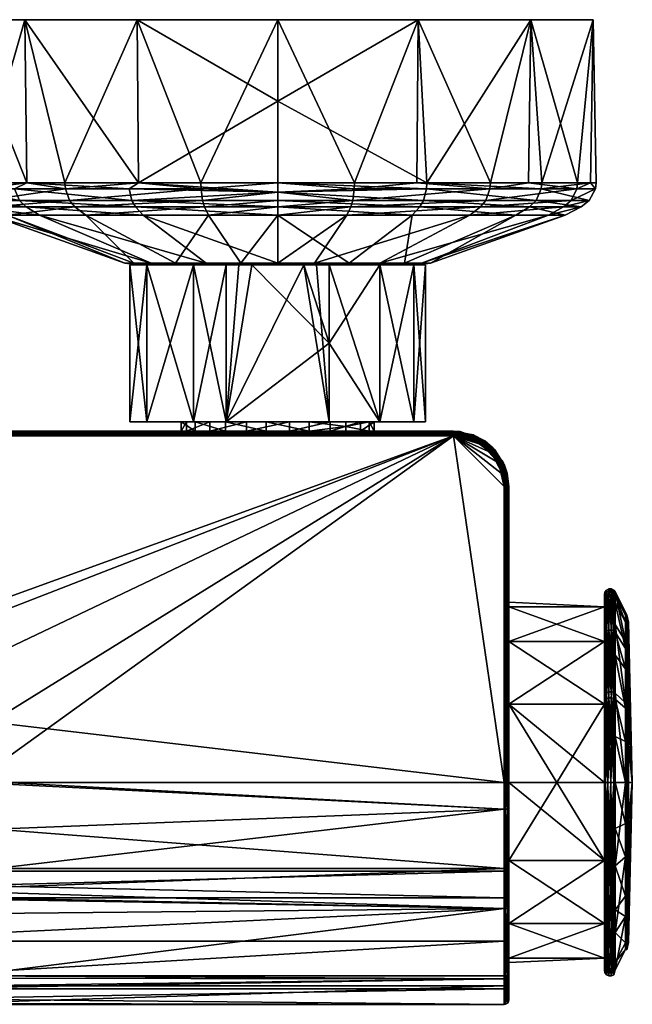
# Model space of a CAD drawing. Header units: centimetres. Extents: x -7.9 to 17.5, y -13 to 6.1.
# Tile 8 of 8: x 10.8 to 17.5, y -4.7 to 6.1. Entities that reach past the tile are written whole.
import ezdxf

# ---------------------------------------------------------------- set-up
doc = ezdxf.new("R2010")
doc.units = ezdxf.units.CM
doc.layers.get('0').update_dxf_attribs({"true_color": 0x5890e1})

msp = doc.modelspace()

# ---------------------------------------------------------------- meshes
at = {"color": 233, "true_color": 0xe1578f}
mesh = msp.add_polyface(dxfattribs=at)
corners = [(8.728, -0.935, 53.46), (-3.529, 1.545, 53.46), (15.572, 1.545, 53.46), (6.022, -2.265, 53.46), (6.022, 1.545, 58.337), (1.755, 1.545, 58.337), (6.022, -2.265, 58.337), (10.289, -2.265, 58.337), (10.289, 1.545, 58.337), (13.067, 1.596, 55), (-1.257, 1.596, 54.887), (-0.853, 1.596, 55.135), (12.734, 1.596, 55.338), (6.022, 1.596, 58.286), (10.289, 1.596, 58.286), (15.572, 1.596, 53.511), (-3.529, 1.596, 53.511), (-3.529, 1.594, 53.498), (15.572, 1.594, 53.498), (15.572, 1.576, 53.471), (-3.529, 1.576, 53.471), (6.022, 1.564, 58.333), (10.289, 1.564, 58.333), (10.289, 1.587, 58.314), (6.022, 1.587, 58.314), (1.755, 1.564, 58.333), (1.755, 1.587, 58.314), (8.824, -1.188, 53.297), (8.789, -1.097, 53.406), (9.371, -1.121, 53.297), (8.741, -0.97, 53.458), (9.383, -1.025, 53.406), (8.168, -1.322, 53.46), (9.399, -0.89, 53.458), (9.942, -1.237, 53.406), (9.404, -0.853, 53.46), (10.019, -1.125, 53.458), (10.04, -1.095, 53.46), (10.175, 6.117, 56.689), (10.862, 6.117, 53.681), (10.175, 6.117, 55.107), (10.886, 4.325, 53.701), (10.205, 4.325, 55.114), (10.143, 4.325, 55.473), (10.205, 4.325, 56.683), (10.346, 4.325, 57.148), (10.862, 6.117, 58.115), (10.748, 4.257, 53.901), (10.151, 4.257, 55.474), (10.804, 4.128, 53.939), (10.219, 4.128, 55.483), (10.354, 4.257, 57.145), (10.418, 4.128, 57.121), (10.886, 4.325, 58.096), (10.877, 4.06, 53.99), (10.306, 4.06, 55.493), (10.5, 4.06, 57.09), (11.024, 3.97, 54.091), (10.484, 3.97, 55.515), (10.668, 3.97, 57.026)]
mesh.append_faces([[corners[k] for k in face] for face in [(0, 1, 2), (0, 3, 1), (4, 5, 6), (7, 8, 6), (6, 8, 4), (9, 10, 11), (12, 11, 13), (14, 12, 13), (12, 9, 11), (15, 16, 9), (17, 15, 18), (19, 17, 18), (19, 2, 20), (4, 8, 21), (21, 8, 22), (23, 21, 22), (23, 24, 21), (23, 14, 24), (24, 14, 13), (25, 4, 21), (24, 25, 21), (24, 13, 26), (27, 28, 29), (28, 30, 31), (29, 28, 31), (32, 0, 30), (30, 0, 33), (31, 33, 34), (0, 35, 33), (33, 35, 36), (35, 37, 36), (33, 31, 30), (36, 34, 33), (38, 39, 40), (40, 41, 42), (43, 40, 42), (43, 38, 40), (43, 44, 38), (38, 44, 45), (46, 38, 45), (42, 47, 48), (43, 48, 44), (43, 42, 48), (48, 49, 50), (51, 50, 52), (51, 53, 45), (44, 51, 45), (44, 48, 51), (51, 48, 50), (50, 54, 55), (52, 55, 56), (42, 41, 47), (47, 49, 48), (50, 55, 52), (55, 57, 58), (56, 58, 59), (56, 55, 58)]], dxfattribs={"color": 233})
mesh = msp.add_polyface(dxfattribs=at)
corners = [(10.492, -1.604, 53.46), (10.04, -1.095, 53.46), (15.572, 1.545, 53.46), (9.404, -0.853, 53.46), (8.728, -0.935, 53.46), (10.289, -2.265, 58.337), (15.572, 1.545, 58.337), (10.289, 1.545, 58.337), (10.289, 1.596, 58.286), (12.581, 1.596, 55.787), (12.734, 1.596, 55.338), (12.638, 1.596, 56.259), (12.894, 1.596, 56.659), (12.931, 1.596, 58.286), (15.572, 1.563, 58.333), (10.289, 1.564, 58.333), (10.289, 1.587, 58.314), (15.572, 1.587, 58.315), (10.862, 6.117, 58.115), (12.099, 6.117, 52.694), (10.862, 6.117, 53.681), (10.175, 6.117, 56.689), (12.099, 6.117, 59.102), (12.112, 4.325, 52.722), (10.886, 4.325, 53.701), (10.346, 4.325, 57.148), (10.886, 4.325, 58.096), (11.304, 4.325, 58.536), (12.112, 4.325, 59.074), (10.175, 6.117, 55.107), (12.008, 4.257, 52.785), (10.748, 4.257, 53.901), (12.039, 4.128, 52.845), (10.804, 4.128, 53.939), (11.31, 4.257, 58.53), (10.418, 4.128, 57.121), (11.355, 4.128, 58.479), (12.8, 4.257, 59.312), (12.08, 4.06, 52.923), (10.877, 4.06, 53.99), (10.219, 4.128, 55.483), (10.5, 4.06, 57.09), (11.414, 4.06, 58.413), (10.354, 4.257, 57.145), (12.817, 4.128, 59.246), (12.164, 3.97, 53.082), (11.024, 3.97, 54.091), (10.668, 3.97, 57.026), (11.533, 3.97, 58.279), (12.856, 3.441, 54.4), (12.25, 3.441, 54.937), (10.484, 3.97, 55.515), (11.962, 3.441, 55.694), (12.06, 3.441, 56.498), (12.52, 3.441, 57.164), (12.838, 4.06, 59.16), (10.306, 4.06, 55.493), (12.102, 3.424, 55.711), (12.192, 3.424, 56.448), (12.016, 3.424, 55.898), (12.202, 3.424, 55.143), (12.016, 1.697, 55.898), (12.202, 3.424, 56.654), (12.202, 1.697, 55.143)]
mesh.append_faces([[corners[k] for k in face] for face in [(0, 1, 2), (2, 1, 3), (4, 2, 3), (5, 6, 7), (8, 9, 10), (8, 11, 9), (8, 12, 11), (8, 13, 12), (7, 14, 15), (8, 16, 13), (16, 15, 17), (18, 19, 20), (21, 18, 20), (18, 22, 19), (20, 23, 24), (18, 25, 26), (27, 18, 26), (27, 22, 18), (27, 28, 22), (29, 20, 24), (20, 19, 23), (24, 30, 31), (31, 32, 33), (34, 35, 36), (28, 34, 37), (28, 27, 34), (34, 27, 26), (38, 33, 32), (38, 39, 33), (33, 39, 40), (36, 41, 42), (24, 23, 30), (30, 32, 31), (35, 41, 36), (26, 43, 34), (34, 43, 35), (36, 42, 44), (34, 36, 37), (39, 45, 46), (42, 47, 48), (46, 49, 50), (51, 50, 52), (47, 52, 53), (48, 53, 54), (55, 42, 48), (42, 41, 47), (56, 39, 46), (39, 38, 45), (45, 49, 46), (46, 50, 51), (51, 52, 47), (47, 53, 48), (53, 57, 58), (53, 52, 57), (59, 58, 57), (60, 59, 57), (61, 62, 59), (63, 61, 59)]], dxfattribs={"color": 233})
mesh = msp.add_polyface(dxfattribs=at)
corners = [(12.099, 6.117, 59.102), (13.642, 6.117, 52.342), (12.099, 6.117, 52.694), (13.642, 6.117, 59.454), (13.642, 5.221, 52.358), (12.112, 4.325, 52.722), (12.112, 4.325, 59.074), (12.798, 4.325, 59.32), (13.642, 4.325, 59.423), (13.642, 4.325, 52.373), (13.642, 4.22, 52.394), (12.008, 4.257, 52.785), (12.039, 4.128, 52.845), (12.8, 4.257, 59.312), (11.355, 4.128, 58.479), (12.817, 4.128, 59.246), (13.642, 4.22, 59.402), (13.642, 4.128, 59.346), (13.642, 4.128, 52.45), (13.642, 4.06, 52.538), (12.08, 4.06, 52.923), (11.414, 4.06, 58.413), (12.838, 4.06, 59.16), (13.642, 4.06, 59.258), (13.642, 3.97, 52.718), (12.164, 3.97, 53.082), (11.533, 3.97, 58.279), (12.881, 3.97, 58.986), (13.642, 3.97, 59.079), (13.642, 3.441, 54.207), (12.856, 3.441, 54.4), (12.52, 3.441, 57.164), (13.237, 3.441, 57.541), (13.642, 3.441, 57.59), (13.642, 3.424, 54.348), (13.356, 3.424, 54.374), (12.921, 3.424, 54.525), (12.25, 3.441, 54.937), (12.366, 3.424, 55.017), (11.962, 3.441, 55.694), (12.102, 3.424, 55.711), (12.192, 3.424, 56.448), (12.614, 3.424, 57.059), (13.356, 3.424, 57.422), (12.06, 3.441, 56.498), (13.076, 3.424, 57.422), (12.718, 3.424, 57.236), (12.202, 3.424, 56.654), (12.202, 3.424, 55.143), (12.718, 3.424, 54.56), (13.076, 3.424, 54.374), (13.216, 3.424, 54.374), (12.016, 3.424, 55.898)]
mesh.append_faces([[corners[k] for k in face] for face in [(0, 1, 2), (0, 3, 1), (1, 4, 2), (2, 4, 5), (0, 6, 7), (3, 7, 8), (3, 0, 7), (4, 9, 5), (9, 10, 5), (5, 10, 11), (11, 10, 12), (13, 14, 15), (16, 15, 17), (16, 13, 15), (16, 8, 13), (13, 8, 7), (6, 13, 7), (10, 18, 12), (12, 18, 19), (20, 12, 19), (15, 21, 22), (17, 22, 23), (17, 15, 22), (19, 24, 20), (20, 24, 25), (22, 26, 27), (23, 27, 28), (23, 22, 27), (24, 29, 25), (25, 29, 30), (27, 31, 32), (28, 32, 33), (28, 27, 32), (26, 31, 27), (34, 35, 29), (29, 35, 30), (30, 35, 36), (37, 36, 38), (39, 38, 40), (31, 41, 42), (32, 42, 43), (33, 32, 43), (32, 31, 42), (31, 44, 41), (39, 37, 38), (37, 30, 36), (43, 42, 45), (45, 42, 46), (46, 42, 47), (47, 42, 41), (48, 40, 38), (49, 38, 36), (50, 36, 51), (50, 49, 36), (36, 35, 51), (49, 48, 38), (52, 47, 41)]], dxfattribs={"color": 233})
mesh = msp.add_polyface(dxfattribs=at)
corners = [(13.642, 3.424, 54.348), (13.642, 3.441, 54.207), (13.928, 3.424, 54.374), (14.428, 3.441, 54.4), (14.362, 3.424, 54.525), (14.918, 3.424, 55.017), (15.034, 3.441, 54.937), (15.181, 3.424, 55.711), (14.67, 3.424, 57.059), (15.223, 3.441, 56.498), (14.763, 3.441, 57.164), (14.013, 3.424, 57.404), (14.047, 3.441, 57.541), (13.928, 3.424, 57.422), (13.642, 3.441, 57.59), (13.642, 3.424, 57.449), (15.092, 3.424, 56.448), (13.642, 3.97, 59.079), (14.403, 3.97, 58.986), (14.446, 4.06, 59.16), (15.87, 4.06, 58.413), (13.642, 4.06, 59.258), (13.642, 3.97, 52.718), (15.12, 3.97, 53.082), (15.751, 3.97, 58.279), (13.642, 4.06, 52.538), (15.203, 4.06, 52.923), (13.642, 4.128, 59.346), (14.467, 4.128, 59.246), (13.642, 4.22, 59.402), (14.483, 4.257, 59.312), (13.642, 4.325, 59.423), (14.485, 4.325, 59.32), (13.642, 4.128, 52.45), (15.244, 4.128, 52.845), (15.928, 4.128, 58.479), (13.642, 4.22, 52.394), (15.276, 4.257, 52.785), (15.973, 4.257, 58.53), (13.642, 4.325, 52.373), (15.28, 4.325, 52.777), (15.171, 4.325, 59.074), (13.642, 6.117, 59.454), (15.185, 6.117, 59.102), (15.185, 6.117, 52.694), (13.642, 5.221, 52.358), (13.642, 6.117, 52.342), (13.356, 3.424, 57.422), (14.207, 3.424, 54.374), (14.762, 3.424, 54.721), (15.136, 3.424, 56.539), (14.762, 3.424, 57.076), (14.207, 3.424, 57.422), (15.136, 3.424, 55.257)]
mesh.append_faces([[corners[k] for k in face] for face in [(0, 1, 2), (2, 1, 3), (4, 3, 5), (4, 2, 3), (3, 6, 5), (5, 6, 7), (8, 9, 10), (11, 10, 12), (13, 12, 14), (15, 13, 14), (13, 11, 12), (11, 8, 10), (8, 16, 9), (17, 14, 18), (19, 18, 20), (19, 17, 18), (19, 21, 17), (1, 22, 3), (3, 22, 23), (12, 24, 18), (14, 12, 18), (6, 3, 23), (22, 25, 23), (23, 25, 26), (10, 24, 12), (27, 21, 28), (29, 28, 30), (31, 30, 32), (31, 29, 30), (25, 33, 26), (26, 33, 34), (19, 35, 28), (21, 19, 28), (33, 36, 34), (34, 36, 37), (28, 38, 30), (36, 39, 37), (37, 39, 40), (30, 41, 32), (29, 27, 28), (31, 32, 42), (42, 32, 43), (43, 32, 41), (44, 40, 45), (46, 44, 45), (40, 39, 45), (15, 47, 13), (42, 44, 46), (44, 42, 43), (14, 47, 15), (48, 4, 49), (49, 4, 5), (50, 16, 8), (51, 8, 52), (51, 50, 8), (8, 11, 52), (52, 11, 13), (53, 49, 5)]], dxfattribs={"color": 233})
mesh = msp.add_polyface(dxfattribs=at)
corners = [(14.763, 3.441, 57.164), (16.616, 3.97, 57.026), (15.751, 3.97, 58.279), (16.259, 3.97, 54.091), (15.203, 4.06, 52.923), (16.407, 4.06, 53.99), (16.799, 3.97, 55.515), (16.977, 4.06, 55.493), (16.783, 4.06, 57.09), (15.87, 4.06, 58.413), (14.403, 3.97, 58.986), (15.12, 3.97, 53.082), (15.244, 4.128, 52.845), (16.48, 4.128, 53.939), (17.065, 4.128, 55.483), (16.866, 4.128, 57.121), (15.928, 4.128, 58.479), (15.276, 4.257, 52.785), (16.535, 4.257, 53.901), (17.132, 4.257, 55.474), (16.929, 4.257, 57.145), (15.973, 4.257, 58.53), (14.467, 4.128, 59.246), (15.28, 4.325, 52.777), (16.543, 4.325, 53.896), (17.078, 4.325, 55.114), (17.141, 4.325, 55.473), (17.078, 4.325, 56.683), (16.937, 4.325, 57.148), (16.397, 4.325, 58.096), (15.979, 4.325, 58.536), (15.171, 4.325, 59.074), (14.483, 4.257, 59.312), (14.446, 4.06, 59.16), (15.185, 6.117, 59.102), (16.422, 6.117, 58.115), (17.109, 6.117, 56.689), (17.109, 6.117, 55.107), (16.422, 6.117, 53.681), (15.185, 6.117, 52.694)]
mesh.append_faces([[corners[k] for k in face] for face in [(0, 1, 2), (3, 4, 5), (6, 5, 7), (1, 7, 8), (2, 8, 9), (10, 2, 9), (1, 8, 2), (6, 7, 1), (3, 5, 6), (11, 4, 3), (5, 12, 13), (7, 13, 14), (8, 14, 15), (9, 15, 16), (9, 8, 15), (8, 7, 14), (7, 5, 13), (5, 4, 12), (13, 17, 18), (14, 18, 19), (15, 19, 20), (16, 20, 21), (22, 16, 21), (18, 23, 24), (25, 18, 24), (25, 19, 18), (25, 26, 19), (19, 26, 27), (20, 27, 28), (29, 20, 28), (29, 21, 20), (29, 30, 21), (21, 30, 31), (32, 21, 31), (9, 16, 33), (15, 20, 16), (14, 19, 15), (20, 19, 27), (13, 18, 14), (12, 17, 13), (17, 23, 18), (30, 34, 31), (30, 35, 34), (30, 29, 35), (35, 29, 28), (36, 28, 27), (26, 36, 27), (26, 37, 36), (26, 25, 37), (37, 25, 24), (38, 24, 23), (39, 38, 23), (38, 37, 24), (36, 35, 28), (36, 37, 35), (35, 37, 38), (34, 38, 39), (34, 35, 38)]], dxfattribs={"color": 233})
mesh = msp.add_polyface(dxfattribs=at)
corners = [(15.267, 1.697, 55.898), (15.136, 3.424, 55.257), (15.267, 3.424, 55.898), (15.136, 1.697, 55.257), (15.181, 3.424, 55.711), (15.034, 3.441, 54.937), (15.321, 3.441, 55.694), (15.092, 3.424, 56.448), (15.223, 3.441, 56.498), (15.12, 3.97, 53.082), (16.259, 3.97, 54.091), (16.799, 3.97, 55.515), (16.616, 3.97, 57.026), (14.763, 3.441, 57.164), (15.639, 1.541, 53.46), (15.89, 1.446, 53.46), (15.572, 1.545, 53.46), (16.067, 1.246, 53.46), (15.801, 1.496, 58.337), (15.572, 1.545, 58.337), (15.99, 1.357, 58.337), (15.572, 1.596, 55.898), (14.55, 1.596, 56.458), (15.572, 1.596, 58.286), (15.572, 1.596, 53.511), (14.39, 1.596, 55.138), (15.918, 1.488, 53.511), (15.788, 1.556, 58.286), (16.003, 1.417, 58.286), (16.111, 1.269, 53.498), (15.918, 1.486, 53.498), (15.645, 1.59, 53.498), (15.911, 1.477, 53.477), (15.644, 1.578, 53.477), (15.9, 1.461, 53.463), (15.642, 1.559, 53.463), (15.572, 1.576, 53.471), (15.572, 1.594, 53.498), (16.101, 1.263, 53.477), (16.004, 1.368, 58.333), (15.777, 1.525, 58.333), (15.572, 1.563, 58.333), (16.019, 1.382, 58.32), (15.784, 1.544, 58.32), (15.572, 1.587, 58.315), (16.027, 1.389, 58.298), (15.788, 1.555, 58.298), (14.918, 3.424, 55.017), (15.136, 3.424, 56.539), (15.136, 1.697, 56.539)]
mesh.append_faces([[corners[k] for k in face] for face in [(0, 1, 2), (0, 3, 1), (4, 5, 6), (7, 6, 8), (7, 4, 6), (5, 9, 10), (6, 10, 11), (8, 11, 12), (13, 8, 12), (8, 6, 11), (6, 5, 10), (14, 15, 16), (16, 15, 17), (18, 19, 20), (21, 22, 23), (21, 24, 25), (26, 24, 27), (28, 26, 27), (23, 27, 21), (21, 27, 24), (26, 29, 30), (31, 30, 32), (33, 32, 34), (35, 34, 15), (14, 35, 15), (14, 16, 35), (35, 16, 36), (33, 36, 37), (31, 37, 24), (26, 31, 24), (26, 30, 31), (30, 38, 32), (36, 33, 35), (35, 33, 34), (37, 31, 33), (33, 31, 32), (18, 39, 40), (19, 40, 41), (19, 18, 40), (40, 42, 43), (41, 43, 44), (41, 40, 43), (42, 45, 43), (45, 28, 46), (43, 46, 44), (43, 45, 46), (28, 27, 46), (46, 27, 23), (44, 46, 23), (18, 20, 39), (39, 42, 40), (1, 47, 4), (2, 4, 7), (48, 2, 7), (2, 1, 4), (0, 2, 49), (49, 2, 48)]], dxfattribs={"color": 233})
mesh = msp.add_polyface(dxfattribs=at)
corners = [(-0.853, 1.697, 55.135), (-0.853, 1.596, 55.135), (-1.257, 1.697, 54.887), (-1.257, 1.596, 54.887), (-1.033, 1.697, 54.374), (-1.033, 3.424, 54.374), (-0.478, 1.697, 54.721), (-0.478, 3.424, 54.721), (-0.104, 1.697, 55.257), (-0.104, 3.424, 55.257), (0.027, 1.697, 55.898), (0.027, 3.424, 55.898), (6.022, -2.44, 53.466), (-4.087, -2.559, 53.478), (-4.087, -2.265, 53.46), (6.022, -2.265, 53.46), (-3.529, 1.545, 53.46), (1.755, 1.545, 58.337), (-3.529, 1.545, 58.337), (1.755, -2.265, 58.337), (6.022, -2.265, 58.337), (-1.467, 1.596, 56.957), (-3.529, 1.596, 58.286), (1.755, 1.596, 58.286), (-1.02, 1.596, 56.795), (-0.689, 1.596, 56.455), (-0.595, 1.596, 55.534), (6.022, 1.596, 58.286), (-0.537, 1.596, 56.006), (13.067, 1.596, 55), (-3.529, 1.596, 53.511), (15.572, 1.596, 53.511), (-3.529, 1.594, 53.498), (15.572, 1.576, 53.471), (-3.529, 1.576, 53.471), (15.572, 1.545, 53.46), (6.022, 1.545, 58.337), (1.755, 1.564, 58.333), (6.022, 1.587, 58.314), (1.755, 1.587, 58.314), (-3.529, 1.563, 58.333), (-3.529, 1.587, 58.315), (-0.104, 1.697, 56.539), (-1.033, 1.697, 57.422), (-0.478, 1.697, 57.076), (-0.478, 3.424, 57.076), (-0.104, 3.424, 56.539), (-1.73, 1.697, 54.84), (-1.467, 1.697, 56.957), (-1.02, 1.697, 56.795), (-0.689, 1.697, 56.455), (-0.537, 1.697, 56.006), (-0.595, 1.697, 55.534), (-1.312, 3.424, 54.374), (-1.173, 3.424, 54.374)]
mesh.append_faces([[corners[k] for k in face] for face in [(0, 1, 2), (2, 1, 3), (4, 5, 6), (6, 5, 7), (8, 7, 9), (10, 9, 11), (10, 8, 9), (8, 6, 7), (12, 13, 14), (15, 12, 14), (15, 14, 16), (17, 18, 19), (20, 17, 19), (21, 22, 23), (24, 23, 25), (24, 21, 23), (1, 26, 27), (27, 26, 23), (23, 26, 28), (25, 23, 28), (29, 30, 3), (30, 31, 32), (33, 34, 32), (34, 35, 16), (17, 36, 37), (38, 39, 37), (39, 27, 23), (40, 17, 37), (41, 37, 39), (23, 41, 39), (10, 11, 42), (43, 44, 45), (44, 42, 46), (4, 6, 0), (2, 4, 0), (2, 47, 4), (43, 48, 49), (44, 49, 50), (42, 50, 51), (10, 51, 52), (8, 52, 0), (6, 8, 0), (8, 10, 52), (10, 42, 51), (42, 44, 50), (44, 43, 49), (4, 53, 54), (5, 4, 54), (49, 21, 24), (50, 24, 25), (51, 25, 28), (52, 28, 26), (0, 26, 1), (0, 52, 26), (52, 51, 28), (51, 50, 25), (50, 49, 24), (49, 48, 21)]], dxfattribs={"color": 233})
mesh = msp.add_polyface(dxfattribs=at)
corners = [(14.207, 1.697, 54.374), (14.207, 3.424, 54.374), (14.762, 1.697, 54.721), (14.762, 3.424, 54.721), (15.136, 1.697, 55.257), (15.136, 3.424, 55.257), (13.642, 3.424, 54.348), (13.928, 3.424, 54.374), (13.356, 3.424, 54.374), (14.362, 3.424, 54.525), (14.067, 3.424, 54.374), (14.762, 1.697, 57.076), (15.136, 3.424, 56.539), (14.762, 3.424, 57.076), (14.207, 2.561, 57.422), (14.207, 3.424, 57.422), (14.207, 1.697, 57.422), (15.136, 1.697, 56.539), (13.076, 1.697, 57.422), (13.076, 3.424, 57.422), (12.718, 1.697, 57.236), (12.718, 3.424, 57.236), (12.202, 1.697, 56.654), (12.202, 3.424, 56.654), (12.202, 1.697, 55.143), (12.016, 3.424, 55.898), (12.202, 3.424, 55.143), (12.718, 1.697, 54.56), (12.718, 3.424, 54.56), (13.076, 1.697, 54.374), (13.076, 3.424, 54.374), (12.016, 1.697, 55.898), (13.514, 1.697, 54.839), (13.067, 1.697, 55), (12.734, 1.697, 55.338), (12.581, 1.697, 55.787), (12.638, 1.697, 56.259), (12.894, 1.697, 56.659), (13.298, 1.697, 56.908), (13.77, 1.697, 56.957), (14.217, 1.697, 56.797), (14.55, 1.697, 56.458), (14.703, 1.697, 56.009), (15.267, 1.697, 55.898), (14.646, 1.697, 55.538), (14.39, 1.697, 55.138), (13.356, 3.424, 57.422), (13.928, 3.424, 57.422), (13.216, 3.424, 54.374)]
mesh.append_faces([[corners[k] for k in face] for face in [(0, 1, 2), (2, 1, 3), (4, 3, 5), (4, 2, 3), (6, 7, 8), (7, 9, 10), (10, 9, 1), (11, 12, 13), (14, 13, 15), (14, 11, 13), (14, 16, 11), (11, 17, 12), (18, 19, 20), (20, 19, 21), (22, 21, 23), (24, 25, 26), (27, 26, 28), (29, 28, 30), (29, 27, 28), (27, 24, 26), (31, 22, 23), (22, 20, 21), (0, 32, 29), (29, 32, 33), (27, 33, 34), (24, 34, 35), (31, 35, 36), (22, 36, 37), (20, 37, 38), (18, 38, 39), (16, 39, 40), (11, 40, 41), (17, 41, 42), (43, 42, 44), (4, 44, 45), (2, 4, 45), (18, 20, 38), (20, 22, 37), (22, 31, 36), (31, 24, 35), (24, 27, 34), (27, 29, 33), (4, 43, 44), (43, 17, 42), (17, 11, 41), (11, 16, 40), (16, 18, 39), (16, 14, 18), (18, 14, 46), (19, 18, 46), (15, 47, 14), (14, 47, 46), (48, 8, 29), (30, 48, 29), (8, 7, 29), (29, 7, 0), (0, 7, 10), (1, 0, 10)]], dxfattribs={"color": 233})
mesh = msp.add_polyface(dxfattribs=at)
corners = [(14.39, 1.596, 55.138), (13.986, 1.596, 54.888), (14.39, 1.646, 55.138), (13.986, 1.697, 54.888), (14.39, 1.697, 55.138), (13.514, 1.697, 54.839), (13.514, 1.596, 54.839), (13.067, 1.697, 55), (13.067, 1.596, 55), (12.734, 1.697, 55.338), (12.734, 1.596, 55.338), (12.581, 1.697, 55.787), (12.581, 1.596, 55.787), (12.638, 1.697, 56.259), (12.638, 1.596, 56.259), (12.894, 1.697, 56.659), (12.894, 1.596, 56.659), (16.131, -2.265, 53.46), (16.131, -2.559, 53.478), (10.655, -2.265, 53.46), (10.531, -2.78, 53.515), (16.131, -3.21, 53.65), (10.492, -1.604, 53.46), (15.572, 1.545, 53.46), (16.131, -3.241, 58.133), (16.131, -2.559, 58.319), (10.288, -3.241, 58.133), (10.289, -2.265, 58.337), (16.131, -2.265, 58.337), (15.572, 1.545, 58.337), (12.931, 1.596, 58.286), (13.298, 1.596, 56.908), (13.77, 1.596, 56.957), (15.572, 1.596, 58.286), (14.217, 1.596, 56.797), (14.55, 1.596, 56.458), (15.572, 1.596, 53.511), (15.572, 1.596, 55.898), (14.646, 1.596, 55.538), (14.703, 1.596, 56.009), (15.572, 1.563, 58.333), (10.289, 1.545, 58.337), (10.289, 1.564, 58.333), (15.572, 1.587, 58.315), (10.289, 1.587, 58.314), (14.207, 1.697, 54.374), (14.762, 1.697, 54.721), (13.298, 1.697, 56.908), (13.77, 1.697, 56.957), (14.217, 1.697, 56.797), (14.55, 1.697, 56.458), (14.703, 1.697, 56.009), (14.646, 1.697, 55.538)]
mesh.append_faces([[corners[k] for k in face] for face in [(0, 1, 2), (2, 1, 3), (4, 2, 3), (3, 1, 5), (5, 1, 6), (7, 6, 8), (9, 8, 10), (11, 10, 12), (13, 12, 14), (15, 14, 16), (15, 13, 14), (13, 11, 12), (11, 9, 10), (9, 7, 8), (7, 5, 6), (17, 18, 19), (19, 18, 20), (20, 18, 21), (19, 22, 17), (17, 22, 23), (24, 25, 26), (26, 25, 27), (27, 25, 28), (27, 28, 29), (16, 30, 31), (31, 30, 32), (32, 30, 33), (34, 33, 35), (34, 32, 33), (6, 36, 8), (6, 1, 36), (36, 1, 0), (37, 0, 38), (39, 37, 38), (39, 35, 37), (29, 40, 41), (42, 40, 43), (44, 43, 30), (43, 33, 30), (45, 46, 4), (3, 45, 4), (3, 5, 45), (15, 16, 47), (47, 16, 31), (48, 31, 32), (49, 32, 34), (50, 34, 35), (51, 35, 39), (52, 39, 38), (2, 38, 0), (2, 52, 38), (2, 4, 52), (52, 51, 39), (51, 50, 35), (50, 49, 34), (49, 48, 32), (48, 47, 31)]], dxfattribs={"color": 233})
mesh = msp.add_polyface(dxfattribs=at)
corners = [(17.349, -0.208, 56.368), (17.335, -0.152, 55.642), (17.335, -0.19, 56.372), (17.349, -0.17, 55.644), (17.309, -0.139, 55.64), (17.309, -0.177, 56.375), (17.28, -0.139, 55.64), (17.28, -0.177, 56.375), (17.254, -0.152, 55.642), (17.254, -0.19, 56.372), (17.237, -0.176, 55.644), (17.237, -0.214, 56.366), (16.182, -0.716, 57.133), (16.182, -0.334, 56.339), (16.182, 0.986, 58.286), (16.182, -0.716, 54.663), (16.182, 0.986, 53.511), (16.182, -0.334, 55.457), (16.182, -0.284, 55.898), (16.131, 0.986, 53.46), (15.572, 1.545, 53.46), (16.067, 1.246, 53.46), (16.131, -2.265, 53.46), (16.131, -2.265, 58.337), (16.131, 0.986, 58.337), (15.572, 1.545, 58.337), (16.115, 1.12, 58.337), (15.99, 1.357, 58.337), (16.003, 1.417, 58.286), (16.135, 1.219, 53.511), (15.918, 1.488, 53.511), (16.135, 1.22, 58.286), (16.182, -2.265, 53.511), (16.18, 0.986, 53.498), (16.162, 0.986, 53.471), (16.16, -2.265, 53.469), (16.178, -2.265, 53.493), (16.111, 1.269, 53.498), (16.101, 1.263, 53.477), (15.918, 1.486, 53.498), (16.083, 1.254, 53.463), (15.9, 1.461, 53.463), (15.911, 1.477, 53.477), (15.89, 1.446, 53.46), (16.143, -2.265, 58.335), (16.149, 0.986, 58.333), (16.173, 0.986, 58.315), (16.182, -2.265, 58.286), (16.171, -2.265, 58.317), (16.132, 1.124, 58.333), (16.004, 1.368, 58.333), (16.152, 1.129, 58.32), (16.019, 1.382, 58.32), (16.163, 1.132, 58.298), (16.027, 1.389, 58.298)]
mesh.append_faces([[corners[k] for k in face] for face in [(0, 1, 2), (0, 3, 1), (2, 4, 5), (5, 6, 7), (7, 8, 9), (9, 10, 11), (9, 8, 10), (1, 4, 2), (4, 6, 5), (6, 8, 7), (12, 13, 14), (15, 16, 17), (13, 18, 14), (14, 18, 16), (16, 18, 17), (19, 20, 21), (19, 22, 20), (23, 24, 25), (24, 26, 25), (25, 26, 27), (28, 29, 30), (28, 31, 29), (29, 31, 14), (16, 29, 14), (16, 32, 33), (19, 34, 35), (34, 33, 36), (16, 33, 29), (29, 33, 37), (37, 33, 38), (39, 37, 38), (19, 40, 34), (19, 21, 40), (40, 21, 41), (42, 40, 41), (42, 38, 40), (40, 38, 34), (34, 38, 33), (21, 43, 41), (30, 29, 37), (24, 44, 45), (14, 46, 47), (46, 45, 48), (24, 45, 26), (26, 45, 49), (27, 49, 50), (49, 45, 51), (50, 51, 52), (14, 53, 46), (14, 31, 53), (53, 31, 54), (52, 53, 54), (52, 51, 53), (53, 51, 46), (46, 51, 45), (31, 28, 54), (27, 26, 49), (49, 51, 50)]], dxfattribs={"color": 233})
mesh = msp.add_polyface(dxfattribs=at)
corners = [(17.28, -1.336, 57.828), (17.309, -1.336, 57.828), (17.28, -0.845, 57.502), (17.254, -0.854, 57.491), (17.254, -0.601, 57.225), (17.237, -0.62, 57.21), (17.237, -0.298, 56.644), (17.233, -1.297, 54.054), (17.237, -0.533, 54.703), (17.237, -1.287, 54.035), (17.233, -2.265, 53.815), (17.309, -1.27, 54.002), (17.269, -2.265, 53.76), (17.28, -1.27, 54.002), (17.309, -0.502, 54.681), (17.28, -0.502, 54.681), (17.309, -0.845, 57.502), (17.28, -0.591, 57.234), (17.243, -2.265, 53.782), (17.254, -1.276, 54.014), (17.254, -0.514, 54.689), (17.233, -0.551, 54.715), (17.233, -0.318, 56.637), (17.233, -0.884, 57.457), (17.237, -0.87, 57.473), (17.237, -1.352, 57.794), (17.254, -1.342, 57.816), (17.254, -1.756, 57.965), (17.233, -1.767, 57.92), (17.237, -1.762, 57.941), (17.309, -1.753, 57.978), (17.28, -1.753, 57.978), (16.182, -1.406, 57.683), (17.233, -2.265, 57.879), (17.233, -1.406, 57.683), (16.182, -0.716, 57.133), (17.233, -0.716, 57.133), (17.233, -0.334, 55.457), (17.233, -0.716, 54.663), (16.182, -0.716, 54.663), (16.182, -1.406, 54.113), (17.233, -1.406, 54.113), (16.708, -2.265, 53.917), (16.182, -0.334, 56.339), (16.182, 0.986, 58.286), (16.182, -2.265, 58.286), (16.182, -2.265, 53.511), (16.182, 0.986, 53.511), (16.18, 0.986, 53.498), (16.178, -2.265, 53.493), (16.162, 0.986, 53.471), (16.16, -2.265, 53.469), (16.131, 0.986, 53.46), (16.131, -2.265, 53.46), (16.131, -2.265, 58.337), (16.143, -2.265, 58.335), (16.131, 0.986, 58.337), (16.149, 0.986, 58.333), (16.171, -2.265, 58.317), (16.173, 0.986, 58.315)]
mesh.append_faces([[corners[k] for k in face] for face in [(0, 1, 2), (3, 2, 4), (5, 4, 6), (7, 8, 9), (10, 7, 9), (11, 12, 13), (14, 13, 15), (16, 17, 2), (1, 16, 2), (13, 18, 19), (15, 19, 20), (2, 17, 4), (7, 21, 8), (5, 22, 23), (24, 23, 25), (26, 25, 27), (23, 28, 25), (25, 28, 29), (23, 24, 5), (5, 24, 3), (4, 5, 3), (1, 0, 30), (30, 0, 31), (31, 0, 26), (27, 31, 26), (29, 27, 25), (2, 3, 0), (0, 3, 26), (26, 3, 24), (25, 26, 24), (9, 20, 19), (18, 9, 19), (8, 20, 9), (13, 19, 15), (32, 33, 34), (35, 34, 36), (37, 38, 39), (39, 38, 40), (40, 38, 41), (42, 40, 41), (43, 35, 36), (35, 32, 34), (32, 44, 45), (40, 46, 47), (48, 46, 49), (50, 49, 51), (52, 51, 53), (54, 55, 56), (57, 55, 58), (59, 58, 45), (28, 23, 34), (34, 23, 36), (36, 23, 22), (38, 21, 7), (41, 7, 10), (41, 38, 7), (38, 37, 21)]], dxfattribs={"color": 233})
mesh = msp.add_polyface(dxfattribs=at)
corners = [(17.477, -0.532, 56.556), (17.497, -0.505, 55.898), (17.477, -0.425, 55.675), (17.464, -0.429, 56.317), (17.464, -0.395, 55.671), (17.464, -0.504, 56.566), (17.497, -0.518, 55.686), (17.349, -0.208, 56.368), (17.349, -0.17, 55.644), (17.464, -0.715, 54.828), (17.349, -0.528, 54.699), (17.349, -0.292, 56.647), (17.233, -0.318, 56.637), (17.237, -0.298, 56.644), (17.237, -0.214, 56.366), (17.233, -0.198, 55.647), (17.237, -0.176, 55.644), (17.233, -0.551, 54.715), (17.237, -0.533, 54.703), (17.335, -0.514, 54.689), (17.335, -0.152, 55.642), (17.335, -0.19, 56.372), (17.335, -0.275, 56.653), (17.349, -0.615, 57.214), (17.335, -0.601, 57.225), (17.309, -0.502, 54.681), (17.309, -0.139, 55.64), (17.309, -0.177, 56.375), (17.309, -0.262, 56.658), (17.309, -0.591, 57.234), (17.28, -0.502, 54.681), (17.28, -0.139, 55.64), (17.28, -0.177, 56.375), (17.28, -0.262, 56.658), (17.28, -0.591, 57.234), (17.254, -0.514, 54.689), (17.254, -0.152, 55.642), (17.254, -0.19, 56.372), (17.254, -0.275, 56.653), (17.254, -0.601, 57.225), (17.237, -0.62, 57.21), (16.182, -0.334, 56.339), (17.233, -0.716, 57.133), (17.233, -0.334, 56.339), (16.182, -0.284, 55.898), (17.233, -0.334, 55.457), (16.182, -0.334, 55.457), (16.182, -0.716, 54.663), (16.182, -1.406, 54.113), (16.182, 0.986, 53.511), (16.182, -1.406, 57.683), (16.182, -0.716, 57.133), (16.182, 0.986, 58.286)]
mesh.append_faces([[corners[k] for k in face] for face in [(0, 1, 2), (3, 2, 4), (3, 0, 2), (3, 5, 0), (1, 6, 2), (7, 5, 3), (8, 3, 4), (9, 8, 4), (9, 10, 8), (8, 7, 3), (7, 11, 5), (12, 13, 14), (15, 14, 16), (17, 16, 18), (8, 19, 20), (11, 21, 22), (23, 22, 24), (23, 11, 22), (11, 7, 21), (8, 10, 19), (20, 25, 26), (22, 27, 28), (24, 28, 29), (26, 30, 31), (28, 32, 33), (29, 33, 34), (31, 35, 36), (33, 37, 38), (34, 38, 39), (17, 15, 16), (15, 12, 14), (13, 12, 40), (22, 28, 24), (28, 33, 29), (33, 38, 34), (14, 13, 38), (37, 14, 38), (16, 36, 18), (18, 36, 35), (39, 38, 13), (21, 27, 22), (27, 32, 28), (32, 37, 33), (19, 25, 20), (25, 30, 26), (30, 35, 31), (41, 42, 43), (44, 43, 45), (46, 45, 47), (46, 44, 45), (44, 41, 43), (47, 48, 49), (50, 51, 52), (43, 12, 15), (45, 15, 17), (45, 43, 15), (43, 42, 12)]], dxfattribs={"color": 233})
mesh = msp.add_polyface(dxfattribs=at)
corners = [(17.497, -0.505, 55.898), (17.538, -2.265, 55.898), (17.497, -0.518, 55.686), (17.497, -0.817, 54.898), (17.497, -1.447, 54.34), (17.464, -1.814, 57.727), (17.477, -1.822, 57.698), (17.464, -1.448, 57.596), (17.497, -0.62, 56.522), (17.477, -0.532, 56.556), (17.497, -1.098, 57.215), (17.464, -0.504, 56.566), (17.464, -0.792, 57.073), (17.477, -1.036, 57.286), (17.464, -1.016, 57.308), (17.497, -1.844, 57.607), (17.477, -0.425, 55.675), (17.477, -0.74, 54.845), (17.464, -0.715, 54.828), (17.464, -1.39, 54.23), (17.464, -0.395, 55.671), (17.477, -1.404, 54.257), (17.464, -2.265, 54.014), (17.477, -2.265, 54.044), (17.349, -1.35, 57.8), (17.349, -0.866, 57.478), (17.349, -0.615, 57.214), (17.349, -0.292, 56.647), (17.349, -0.528, 54.699), (17.349, -1.284, 54.029), (17.349, -1.76, 57.947), (17.309, -1.753, 57.978), (17.335, -1.756, 57.965), (17.309, -1.336, 57.828), (17.335, -2.265, 53.77), (17.335, -1.276, 54.014), (17.335, -0.514, 54.689), (17.335, -0.601, 57.225), (17.335, -0.854, 57.491), (17.335, -1.342, 57.816), (17.303, -2.265, 53.755), (17.309, -1.27, 54.002), (17.309, -0.502, 54.681), (17.309, -0.591, 57.234), (17.309, -0.845, 57.502), (17.28, -0.591, 57.234), (17.28, -1.27, 54.002)]
mesh.append_faces([[corners[k] for k in face] for face in [(0, 1, 2), (2, 1, 3), (3, 1, 4), (5, 6, 7), (8, 9, 10), (8, 0, 9), (9, 11, 12), (13, 12, 14), (7, 13, 14), (7, 6, 13), (13, 6, 15), (10, 13, 15), (10, 9, 13), (13, 9, 12), (16, 2, 17), (18, 17, 19), (18, 16, 17), (18, 20, 16), (2, 3, 17), (17, 3, 21), (19, 21, 22), (19, 17, 21), (3, 4, 21), (21, 4, 23), (24, 5, 7), (25, 7, 14), (26, 14, 12), (27, 12, 11), (18, 19, 28), (28, 19, 29), (29, 19, 22), (27, 26, 12), (26, 25, 14), (25, 24, 7), (24, 30, 5), (31, 32, 33), (29, 34, 35), (28, 35, 36), (25, 37, 38), (24, 38, 39), (30, 39, 32), (24, 25, 38), (25, 26, 37), (28, 29, 35), (35, 40, 41), (36, 41, 42), (38, 43, 44), (39, 44, 33), (32, 39, 33), (24, 39, 30), (38, 44, 39), (37, 43, 38), (43, 45, 44), (35, 41, 36), (41, 46, 42), (15, 1, 10), (10, 1, 8), (8, 1, 0)]], dxfattribs={"color": 233})
mesh = msp.add_polyface(dxfattribs=at)
corners = [(17.233, -2.265, 53.815), (17.237, -1.287, 54.035), (17.243, -2.265, 53.782), (17.254, -1.756, 57.965), (17.237, -1.762, 57.941), (17.243, -2.265, 58.014), (17.233, -1.767, 57.92), (17.233, -2.265, 57.981), (16.182, -2.265, 57.879), (17.233, -2.265, 57.879), (16.182, -1.406, 57.683), (16.708, -2.265, 53.917), (17.233, -1.406, 54.113), (17.233, -2.265, 53.917), (16.182, -2.265, 53.917), (16.182, -1.406, 54.113), (16.182, -2.265, 58.286), (16.182, -2.553, 58.268), (16.182, -3.125, 57.683), (16.182, -3.221, 58.086), (16.182, -2.553, 53.528), (16.182, -2.265, 53.511), (16.182, -3.125, 54.113), (16.178, -3.632, 53.918), (16.178, -2.555, 53.51), (16.178, -2.265, 53.493), (16.165, -2.558, 53.49), (16.143, -3.65, 53.893), (16.143, -2.559, 53.479), (16.16, -2.265, 53.469), (16.131, -2.265, 53.46), (16.131, -3.21, 53.65), (16.131, -2.559, 53.478), (16.165, -3.643, 53.902), (16.131, -3.241, 58.133), (16.143, -3.24, 58.132), (16.131, -2.559, 58.319), (16.143, -2.559, 58.317), (16.131, -2.265, 58.337), (16.143, -2.265, 58.335), (16.165, -2.558, 58.306), (16.171, -2.265, 58.317), (16.178, -2.555, 58.286), (16.171, -3.233, 58.115), (17.233, -3.125, 54.113), (17.233, -3.125, 57.683), (17.233, -3.233, 54.054), (17.233, -2.764, 57.92), (17.233, -1.406, 57.683), (17.237, -3.243, 54.035), (17.237, -2.769, 57.941), (17.269, -2.265, 53.76), (17.254, -2.775, 57.965)]
mesh.append_faces([[corners[k] for k in face] for face in [(0, 1, 2), (3, 4, 5), (6, 7, 4), (4, 7, 5), (8, 9, 10), (11, 12, 13), (11, 14, 15), (8, 16, 17), (18, 17, 19), (14, 20, 21), (8, 10, 16), (15, 14, 21), (14, 22, 20), (18, 8, 17), (20, 23, 24), (21, 24, 25), (21, 20, 24), (26, 27, 28), (29, 28, 30), (29, 26, 28), (29, 25, 26), (26, 25, 24), (31, 32, 28), (28, 32, 30), (24, 33, 26), (34, 35, 36), (36, 35, 37), (38, 37, 39), (38, 36, 37), (37, 35, 40), (39, 40, 41), (39, 37, 40), (19, 42, 43), (19, 17, 42), (42, 17, 16), (41, 42, 16), (41, 40, 42), (42, 40, 43), (43, 40, 35), (14, 11, 22), (22, 11, 44), (11, 13, 44), (8, 45, 9), (8, 18, 45), (44, 13, 0), (46, 44, 0), (9, 47, 7), (6, 9, 7), (6, 48, 9), (13, 12, 0), (9, 45, 47), (46, 0, 49), (7, 50, 5), (7, 47, 50), (0, 2, 49), (49, 2, 51), (50, 52, 5)]], dxfattribs={"color": 233})
mesh = msp.add_polyface(dxfattribs=at)
corners = [(17.497, -1.447, 54.34), (17.538, -2.265, 55.898), (17.497, -2.265, 54.138), (17.497, -3.083, 54.34), (17.477, -2.265, 57.752), (17.497, -2.265, 57.658), (17.477, -1.822, 57.698), (17.464, -1.814, 57.727), (17.464, -2.265, 57.782), (17.464, -2.265, 54.014), (17.477, -1.404, 54.257), (17.477, -2.265, 54.044), (17.497, -1.844, 57.607), (17.349, -2.265, 58.009), (17.349, -1.76, 57.947), (17.349, -2.265, 53.788), (17.349, -1.284, 54.029), (17.335, -2.265, 58.027), (17.335, -1.756, 57.965), (17.335, -2.265, 53.77), (17.303, -2.265, 53.755), (17.335, -1.276, 54.014), (17.269, -2.265, 53.76), (17.309, -1.27, 54.002), (17.243, -2.265, 53.782), (17.28, -1.27, 54.002), (17.28, -1.753, 57.978), (17.254, -1.756, 57.965), (17.269, -2.265, 58.037), (17.303, -2.265, 58.041), (17.309, -1.753, 57.978), (17.243, -2.265, 58.014), (17.254, -3.254, 54.014), (17.28, -3.261, 54.002), (17.309, -3.261, 54.002), (17.335, -3.254, 54.014), (17.335, -2.775, 57.965), (17.349, -2.77, 57.947), (17.349, -3.181, 53.997), (17.309, -2.778, 57.978), (17.28, -2.778, 57.978), (17.254, -2.775, 57.965), (17.237, -3.243, 54.035), (17.464, -3.083, 54.201), (17.464, -3.083, 57.596), (17.464, -2.716, 57.727), (17.349, -3.181, 57.8), (17.477, -3.127, 54.257), (17.477, -2.709, 57.698), (17.497, -3.432, 57.215), (17.497, -2.686, 57.607)]
mesh.append_faces([[corners[k] for k in face] for face in [(0, 1, 2), (2, 1, 3), (4, 5, 6), (7, 4, 6), (7, 8, 4), (9, 10, 11), (0, 2, 11), (12, 6, 5), (13, 8, 14), (14, 8, 7), (15, 16, 9), (17, 13, 18), (15, 19, 16), (13, 14, 18), (19, 20, 21), (20, 22, 23), (22, 24, 25), (26, 27, 28), (29, 26, 28), (29, 30, 26), (29, 17, 30), (30, 17, 18), (28, 27, 31), (32, 22, 20), (33, 20, 19), (34, 19, 35), (17, 36, 37), (13, 17, 37), (15, 38, 19), (19, 38, 35), (36, 17, 39), (39, 17, 29), (40, 29, 28), (41, 28, 31), (19, 34, 33), (33, 32, 20), (32, 42, 22), (40, 39, 29), (41, 40, 28), (15, 9, 38), (38, 9, 43), (37, 44, 45), (13, 45, 8), (13, 37, 45), (37, 46, 44), (9, 11, 43), (43, 11, 47), (11, 2, 47), (47, 2, 3), (48, 49, 50), (4, 50, 5), (4, 48, 50), (4, 8, 48), (48, 8, 45), (44, 48, 45), (49, 1, 50), (50, 1, 5), (5, 1, 12)]], dxfattribs={"color": 233})
mesh = msp.add_polyface(dxfattribs=at)
corners = [(17.497, -3.083, 54.34), (17.538, -2.265, 55.898), (17.497, -3.714, 54.898), (17.497, -4.025, 55.898), (16.182, -3.125, 57.683), (17.233, -3.814, 57.133), (17.233, -3.125, 57.683), (17.233, -3.233, 54.054), (17.233, -3.814, 54.663), (17.233, -3.125, 54.113), (17.233, -3.979, 54.715), (17.233, -3.646, 57.457), (17.233, -2.764, 57.92), (17.237, -3.243, 54.035), (17.237, -3.997, 54.703), (17.237, -4.233, 56.644), (17.237, -3.661, 57.473), (17.237, -2.769, 57.941), (17.309, -4.028, 54.681), (17.335, -3.254, 54.014), (17.335, -4.017, 54.689), (17.309, -3.686, 57.502), (17.335, -4.255, 56.653), (17.335, -3.677, 57.491), (17.309, -2.778, 57.978), (17.335, -2.775, 57.965), (17.349, -3.181, 53.997), (17.349, -3.915, 54.582), (17.349, -4.323, 55.429), (17.349, -3.665, 57.478), (17.349, -3.181, 57.8), (17.349, -2.77, 57.947), (17.254, -3.677, 57.491), (17.254, -2.775, 57.965), (17.254, -4.255, 56.653), (17.28, -3.261, 54.002), (17.309, -3.261, 54.002), (17.28, -4.028, 54.681), (17.254, -4.017, 54.689), (17.254, -3.254, 54.014), (17.28, -4.268, 56.658), (17.28, -3.686, 57.502), (17.28, -2.778, 57.978), (17.464, -3.083, 54.201), (17.464, -3.738, 54.724), (17.464, -3.738, 57.073), (17.464, -3.515, 57.308), (17.464, -3.083, 57.596), (17.349, -3.915, 57.214), (17.477, -3.127, 54.257), (17.477, -3.791, 54.845), (17.477, -3.494, 57.286), (17.497, -3.911, 56.522), (17.497, -3.432, 57.215), (17.477, -2.709, 57.698), (17.477, -3.998, 56.556), (17.477, -4.105, 55.675)]
mesh.append_faces([[corners[k] for k in face] for face in [(0, 1, 2), (2, 1, 3), (4, 5, 6), (7, 8, 9), (7, 10, 8), (6, 11, 12), (6, 5, 11), (10, 13, 14), (11, 15, 16), (12, 16, 17), (18, 19, 20), (21, 22, 23), (24, 23, 25), (19, 26, 27), (28, 19, 27), (28, 20, 19), (29, 23, 22), (29, 30, 23), (23, 30, 31), (25, 23, 31), (17, 32, 33), (17, 16, 32), (32, 16, 34), (12, 11, 16), (10, 7, 13), (35, 36, 37), (38, 14, 39), (35, 38, 39), (35, 37, 38), (37, 36, 18), (14, 13, 39), (18, 36, 19), (40, 41, 32), (23, 24, 21), (21, 24, 42), (41, 42, 33), (32, 41, 33), (41, 21, 42), (27, 43, 44), (29, 45, 46), (30, 46, 47), (30, 29, 46), (29, 48, 45), (27, 26, 43), (44, 49, 50), (50, 0, 2), (51, 52, 53), (47, 51, 54), (47, 46, 51), (51, 46, 45), (55, 51, 45), (55, 52, 51), (44, 43, 49), (49, 0, 50), (50, 2, 56), (51, 53, 54), (3, 1, 52), (52, 1, 53)]], dxfattribs={"color": 233})
mesh = msp.add_polyface(dxfattribs=at)
corners = [(10.178, -3.21, 53.65), (16.131, -3.21, 53.65), (9.736, -3.448, 53.766), (10.531, -2.78, 53.515), (16.131, -3.65, 53.891), (9.23, -3.53, 53.813), (8.219, -3.728, 53.948), (8.625, -4.009, 54.194), (16.131, -4.009, 54.194), (9.24, -4.418, 54.753), (16.131, -4.424, 54.765), (9.437, -4.534, 55.006), (16.131, -4.534, 55.006), (9.662, -4.644, 55.364), (16.131, -4.704, 55.898), (9.909, -4.704, 55.898), (9.981, -4.695, 56.1), (16.131, -4.502, 56.868), (10.174, -4.502, 56.868), (10.285, -3.533, 57.981), (16.131, -3.533, 57.981), (10.287, -3.397, 58.058), (16.131, -3.241, 58.133), (10.288, -3.241, 58.133), (16.131, -4.392, 57.09), (16.131, -3.65, 57.905), (10.21, -4.392, 57.09), (16.131, -4.424, 57.031), (16.165, -4.691, 55.898), (16.143, -4.501, 56.868), (16.143, -4.702, 55.898), (16.165, -4.413, 54.771), (16.143, -4.423, 54.766), (16.165, -3.643, 53.902), (16.143, -3.65, 53.893), (16.143, -2.559, 53.479), (16.143, -4.423, 57.031), (16.143, -4.391, 57.089), (16.165, -4.413, 57.025), (16.143, -3.65, 57.904), (16.143, -3.532, 57.98), (16.171, -4.375, 57.081), (16.165, -3.643, 57.894), (16.143, -3.24, 58.132), (16.171, -3.523, 57.964), (10.167, -3.106, 53.592), (10.101, -3.066, 53.525)]
mesh.append_faces([[corners[k] for k in face] for face in [(0, 1, 2), (0, 3, 1), (1, 4, 2), (2, 4, 5), (5, 4, 6), (6, 4, 7), (7, 4, 8), (9, 8, 10), (11, 10, 12), (13, 12, 14), (15, 13, 14), (13, 11, 12), (11, 9, 10), (9, 7, 8), (15, 14, 16), (16, 14, 17), (18, 16, 17), (19, 20, 21), (21, 20, 22), (23, 21, 22), (24, 25, 26), (26, 25, 19), (19, 25, 20), (17, 27, 18), (18, 27, 26), (26, 27, 24), (28, 29, 30), (31, 30, 32), (33, 32, 34), (29, 17, 30), (30, 17, 14), (12, 30, 14), (12, 32, 30), (12, 10, 32), (32, 10, 8), (34, 8, 4), (1, 34, 4), (1, 35, 34), (31, 28, 30), (34, 32, 8), (17, 29, 27), (27, 29, 36), (24, 36, 37), (24, 27, 36), (36, 29, 38), (37, 36, 38), (24, 37, 25), (25, 37, 39), (20, 39, 40), (20, 25, 39), (37, 41, 39), (40, 39, 42), (20, 40, 22), (22, 40, 43), (43, 40, 44), (3, 0, 45), (45, 0, 46)]], dxfattribs={"color": 233})
mesh = msp.add_polyface(dxfattribs=at)
corners = [(16.182, -3.507, 57.938), (16.182, -3.125, 57.683), (16.182, -3.221, 58.086), (16.182, -3.621, 57.863), (16.182, -3.814, 57.133), (16.182, -4.348, 57.065), (16.182, -4.379, 57.008), (16.182, -4.197, 56.339), (16.182, -4.456, 56.848), (16.182, -4.653, 55.898), (16.182, -4.246, 55.898), (16.182, -4.197, 55.457), (16.182, -4.379, 54.789), (16.182, -3.814, 54.663), (16.182, -3.621, 53.933), (16.182, -3.125, 54.113), (16.182, -2.553, 53.528), (16.178, -4.671, 55.898), (16.178, -4.395, 54.78), (16.178, -3.632, 53.918), (16.171, -4.484, 56.861), (16.143, -4.501, 56.868), (16.165, -3.643, 53.902), (16.178, -2.555, 53.51), (16.165, -4.413, 54.771), (16.165, -4.691, 55.898), (16.143, -4.423, 54.766), (16.165, -2.558, 53.49), (16.143, -3.65, 53.893), (16.143, -4.391, 57.089), (16.165, -4.413, 57.025), (16.171, -4.375, 57.081), (16.178, -4.395, 57.016), (16.143, -3.65, 57.904), (16.165, -3.643, 57.894), (16.143, -3.532, 57.98), (16.171, -3.523, 57.964), (16.178, -3.632, 57.878), (16.171, -3.233, 58.115), (16.143, -3.24, 58.132), (17.233, -3.125, 54.113), (17.233, -3.814, 54.663), (17.233, -4.197, 55.457), (17.233, -4.197, 56.339), (17.233, -3.814, 57.133)]
mesh.append_faces([[corners[k] for k in face] for face in [(0, 1, 2), (0, 3, 1), (1, 3, 4), (4, 3, 5), (6, 4, 5), (6, 7, 4), (6, 8, 7), (7, 8, 9), (10, 9, 11), (10, 7, 9), (9, 12, 11), (11, 12, 13), (13, 12, 14), (15, 14, 16), (15, 13, 14), (9, 8, 17), (12, 17, 18), (14, 18, 19), (8, 20, 17), (17, 20, 21), (22, 23, 19), (24, 19, 18), (25, 18, 17), (21, 25, 17), (16, 14, 19), (14, 12, 18), (12, 9, 17), (18, 25, 24), (19, 24, 22), (22, 24, 26), (27, 22, 28), (29, 30, 31), (8, 32, 20), (8, 6, 32), (32, 6, 5), (31, 32, 5), (31, 30, 32), (32, 30, 20), (20, 30, 21), (33, 31, 34), (35, 34, 36), (31, 5, 34), (34, 5, 37), (36, 37, 0), (36, 34, 37), (5, 3, 37), (37, 3, 0), (38, 36, 0), (2, 38, 0), (38, 39, 36), (13, 40, 41), (11, 41, 42), (7, 43, 4), (7, 10, 43), (4, 44, 1), (10, 11, 42), (11, 13, 41), (13, 15, 40)]], dxfattribs={"color": 233})
mesh = msp.add_polyface(dxfattribs=at)
corners = [(16.182, -4.246, 55.898), (17.233, -4.197, 55.457), (17.233, -4.197, 56.339), (17.233, -3.814, 57.133), (16.182, -3.814, 57.133), (17.233, -3.814, 54.663), (17.233, -3.979, 54.715), (17.233, -4.333, 55.647), (17.233, -4.213, 56.637), (17.233, -3.646, 57.457), (17.237, -3.997, 54.703), (17.237, -4.354, 55.644), (17.237, -4.233, 56.644), (17.309, -4.392, 55.64), (17.335, -4.017, 54.689), (17.335, -4.378, 55.642), (17.309, -4.268, 56.658), (17.335, -4.255, 56.653), (17.349, -4.323, 55.429), (17.349, -4.323, 56.368), (17.349, -4.239, 56.647), (17.349, -3.915, 57.214), (17.349, -3.665, 57.478), (17.28, -4.268, 56.658), (17.254, -4.255, 56.653), (17.28, -4.392, 55.64), (17.309, -4.028, 54.681), (17.254, -4.017, 54.689), (17.28, -4.028, 54.681), (17.254, -4.378, 55.642), (17.237, -3.661, 57.473), (17.309, -3.686, 57.502), (17.28, -3.686, 57.502), (17.254, -3.677, 57.491), (17.464, -3.738, 54.724), (17.464, -4.102, 55.479), (17.464, -4.102, 56.317), (17.464, -4.027, 56.566), (17.464, -3.738, 57.073), (17.349, -3.915, 54.582), (17.477, -3.791, 54.845), (17.477, -4.105, 55.675), (17.477, -3.998, 56.556), (17.497, -3.714, 54.898), (17.497, -4.025, 55.898), (17.497, -3.911, 56.522)]
mesh.append_faces([[corners[k] for k in face] for face in [(0, 1, 2), (2, 3, 4), (5, 6, 1), (1, 6, 7), (2, 7, 8), (3, 8, 9), (3, 2, 8), (2, 1, 7), (7, 10, 11), (8, 11, 12), (13, 14, 15), (16, 15, 17), (18, 19, 14), (14, 19, 15), (15, 19, 20), (17, 20, 21), (22, 17, 21), (23, 24, 25), (13, 25, 26), (14, 13, 26), (9, 8, 12), (8, 7, 11), (7, 6, 10), (20, 17, 15), (27, 28, 29), (11, 29, 12), (11, 27, 29), (11, 10, 27), (25, 28, 26), (25, 29, 28), (25, 24, 29), (29, 24, 12), (12, 24, 30), (15, 16, 13), (13, 16, 23), (25, 13, 23), (17, 31, 16), (16, 31, 32), (24, 23, 33), (23, 16, 32), (18, 34, 35), (19, 35, 36), (20, 36, 37), (21, 37, 38), (21, 20, 37), (20, 19, 36), (19, 18, 35), (18, 39, 34), (35, 40, 41), (36, 41, 42), (37, 42, 38), (37, 36, 42), (41, 43, 44), (42, 44, 45), (36, 35, 41), (35, 34, 40), (42, 41, 44)]], dxfattribs={"color": 233})

doc.saveas('drawing.dxf')
